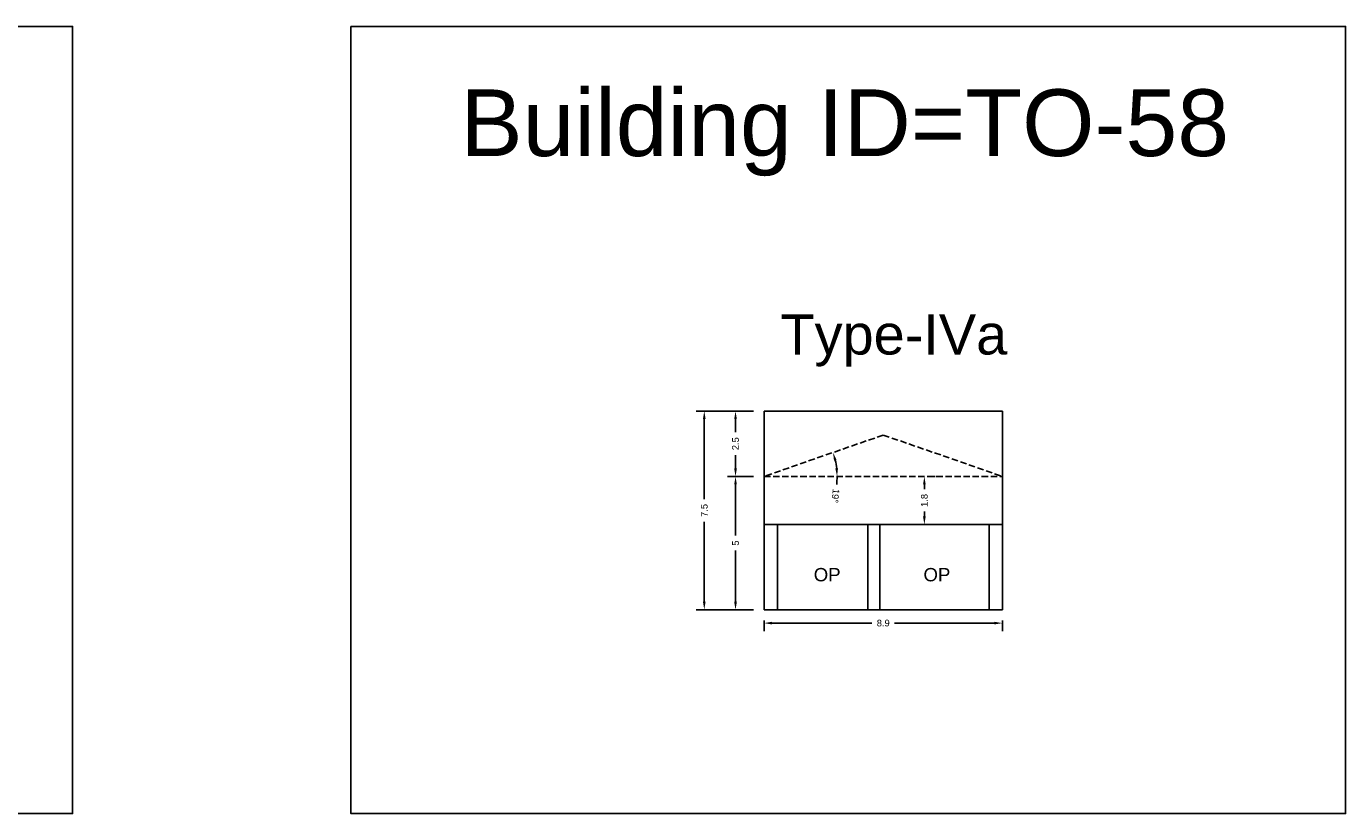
# Model space of a CAD drawing. Header units: metres. Extents: x 3416649 to 3417130, y -6713042 to -6712690.
# Tile 53 of 70: x 3416953 to 3417003, y -6712955 to -6712925. Entities that reach past the tile are written whole.
import ezdxf

# ---------------------------------------------------------------- set-up
doc = ezdxf.new("R2010")
doc.units = ezdxf.units.M
doc.linetypes.add('ACAD_ISO02W100', pattern=[15, 12, -3])
doc.layers.add('Dotted', color=7, linetype='ACAD_ISO02W100', plot=False)
doc.styles.get("Standard").update_dxf_attribs({"font": 'arial.ttf'})
doc.dimstyles.new('ISO-25', dxfattribs={"dimtxt": 0.25, "dimasz": 0.3, "dimexe": 0.3, "dimexo": 0.4, "dimgap": 0.2, "dimtad": 0, "dimdec": 1, "dimdsep": 46, "dimtxsty": 'Standard', "dimcen": 2.5, "dimadec": 0, "dimazin": 0, "dimtfac": 1, "dimtdec": 1, "dimtmove": 0, "dimatfit": 3, "dimfxl": 1, "dimarcsym": 0})

# ---------------------------------------------------------------- blocks, each defined once
blk = doc.blocks.new('*D463')
at = {"color": 0, "lineweight": -2, "transparency": 16777216}
for p, q in [((3416980.564, -6712942.037), (3416979.595, -6712942.037)), ((3416979.895, -6712942.337), (3416979.895, -6712944.255)), ((3416979.895, -6712946.737), (3416979.895, -6712944.82)), ((3416980.564, -6712947.037), (3416979.595, -6712947.037))]:
    blk.add_line(p, q, dxfattribs=at)
at = {"color": 0, "transparency": 16777216}
for points in [[(3416979.845, -6712942.337), (3416979.945, -6712942.337), (3416979.895, -6712942.037)], [(3416979.845, -6712946.737), (3416979.945, -6712946.737), (3416979.895, -6712947.037)]]:
    blk.add_solid(points, dxfattribs=at)
at = {"layer": 'Defpoints', "color": 0, "transparency": 16777216}
for p in [(3416979.895, -6712942.037), (3416980.964, -6712942.037), (3416980.964, -6712947.037)]:
    blk.add_point(p, dxfattribs=at)
at = {"color": 0, "transparency": 16777216, "insert": (3416979.895, -6712944.537), "char_height": 0.25, "attachment_point": 5, "rotation": 90}
blk.add_mtext('5', dxfattribs=at)
blk = doc.blocks.new('*D464')
at = {"color": 0, "lineweight": -2, "transparency": 16777216}
for p, q in [((3416980.564, -6712939.587), (3416979.595, -6712939.587)), ((3416979.895, -6712939.887), (3416979.895, -6712940.382)), ((3416979.895, -6712941.737), (3416979.895, -6712941.243)), ((3416980.564, -6712942.037), (3416979.595, -6712942.037))]:
    blk.add_line(p, q, dxfattribs=at)
at = {"color": 0, "transparency": 16777216}
for points in [[(3416979.845, -6712939.887), (3416979.945, -6712939.887), (3416979.895, -6712939.587)], [(3416979.845, -6712941.737), (3416979.945, -6712941.737), (3416979.895, -6712942.037)]]:
    blk.add_solid(points, dxfattribs=at)
at = {"layer": 'Defpoints', "color": 0, "transparency": 16777216}
for p in [(3416979.895, -6712939.587), (3416980.964, -6712939.587), (3416980.964, -6712942.037)]:
    blk.add_point(p, dxfattribs=at)
at = {"color": 0, "transparency": 16777216, "insert": (3416979.895, -6712940.812), "char_height": 0.25, "attachment_point": 5, "rotation": 90}
blk.add_mtext('2.5', dxfattribs=at)
blk = doc.blocks.new('*D465')
at = {"color": 0, "lineweight": -2, "transparency": 16777216}
for start, end in [(6.277, 12.8473), (353.723, 360)]:
    blk.add_arc((3416980.964, -6712942.037), 2.74, start, end, dxfattribs=at)
at = {"color": 0, "transparency": 16777216}
for points in [[(3416983.587, -6712941.442), (3416983.683, -6712941.415), (3416983.552, -6712941.14)], [(3416983.737, -6712941.735), (3416983.637, -6712941.741), (3416983.704, -6712942.037)]]:
    blk.add_solid(points, dxfattribs=at)
at = {"layer": 'Defpoints', "color": 0, "transparency": 16777216}
for p in [(3416985.434, -6712940.487), (3416983.636, -6712941.433), (3416980.964, -6712942.037), (3416980.964, -6712942.037), (3416989.904, -6712942.037)]:
    blk.add_point(p, dxfattribs=at)
at = {"color": 0, "transparency": 16777216, "insert": (3416983.64, -6712942.768), "char_height": 0.25, "attachment_point": 5, "rotation": 263.723}
blk.add_mtext('19°', dxfattribs=at)
blk = doc.blocks.new('*D466')
at = {"color": 0, "lineweight": -2, "transparency": 16777216}
for p, q in [((3416980.964, -6712947.437), (3416980.964, -6712947.836)), ((3416981.264, -6712947.536), (3416985.006, -6712947.536)), ((3416989.604, -6712947.536), (3416985.862, -6712947.536)), ((3416989.904, -6712947.437), (3416989.904, -6712947.836))]:
    blk.add_line(p, q, dxfattribs=at)
at = {"color": 0, "transparency": 16777216}
for points in [[(3416981.264, -6712947.486), (3416981.264, -6712947.586), (3416980.964, -6712947.536)], [(3416989.604, -6712947.486), (3416989.604, -6712947.586), (3416989.904, -6712947.536)]]:
    blk.add_solid(points, dxfattribs=at)
at = {"layer": 'Defpoints', "color": 0, "transparency": 16777216}
for p in [(3416980.964, -6712947.037), (3416989.904, -6712947.037), (3416989.904, -6712947.536)]:
    blk.add_point(p, dxfattribs=at)
at = {"color": 0, "transparency": 16777216, "insert": (3416985.434, -6712947.536), "char_height": 0.25, "attachment_point": 5}
blk.add_mtext('8.9', dxfattribs=at)
blk = doc.blocks.new('*D467')
at = {"color": 0, "lineweight": -2, "transparency": 16777216}
for p, q in [((3416980.564, -6712939.587), (3416978.423, -6712939.587)), ((3416978.723, -6712939.887), (3416978.723, -6712942.885)), ((3416978.723, -6712946.737), (3416978.723, -6712943.74)), ((3416980.564, -6712947.037), (3416978.423, -6712947.037))]:
    blk.add_line(p, q, dxfattribs=at)
at = {"color": 0, "transparency": 16777216}
for points in [[(3416978.673, -6712939.887), (3416978.773, -6712939.887), (3416978.723, -6712939.587)], [(3416978.673, -6712946.737), (3416978.773, -6712946.737), (3416978.723, -6712947.037)]]:
    blk.add_solid(points, dxfattribs=at)
at = {"layer": 'Defpoints', "color": 0, "transparency": 16777216}
for p in [(3416978.723, -6712939.587), (3416980.964, -6712939.587), (3416980.964, -6712947.037)]:
    blk.add_point(p, dxfattribs=at)
at = {"color": 0, "transparency": 16777216, "insert": (3416978.723, -6712943.312), "char_height": 0.25, "attachment_point": 5, "rotation": 90}
blk.add_mtext('7.5', dxfattribs=at)
blk = doc.blocks.new('*D468')
at = {"color": 0, "lineweight": -2, "transparency": 16777216}
for p, q in [((3416986.976, -6712942.337), (3416986.976, -6712942.521)), ((3416987.376, -6712942.037), (3416987.276, -6712942.037)), ((3416986.976, -6712943.537), (3416986.976, -6712943.354)), ((3416987.376, -6712943.837), (3416987.276, -6712943.837))]:
    blk.add_line(p, q, dxfattribs=at)
at = {"color": 0, "transparency": 16777216}
for points in [[(3416986.926, -6712942.337), (3416987.026, -6712942.337), (3416986.976, -6712942.037)], [(3416986.926, -6712943.537), (3416987.026, -6712943.537), (3416986.976, -6712943.837)]]:
    blk.add_solid(points, dxfattribs=at)
at = {"layer": 'Defpoints', "color": 0, "transparency": 16777216}
for p in [(3416986.976, -6712942.037), (3416986.976, -6712942.037), (3416986.976, -6712943.837)]:
    blk.add_point(p, dxfattribs=at)
at = {"color": 0, "transparency": 16777216, "insert": (3416986.976, -6712942.937), "char_height": 0.25, "attachment_point": 5, "rotation": 90}
blk.add_mtext('1.8', dxfattribs=at)

msp = doc.modelspace()

# ---------------------------------------------------------------- linework, layer by layer
for points in [[(3416918.114, -6712925.169), (3416955.038, -6712925.169), (3416955.038, -6712954.676), (3416918.114, -6712954.676)], [(3416965.474, -6712925.169), (3417002.772, -6712925.169), (3417002.772, -6712954.676), (3416965.474, -6712954.676)], [(3416981.464, -6712943.837), (3416984.858, -6712943.837), (3416984.858, -6712947.037), (3416981.464, -6712947.037)], [(3416985.308, -6712943.837), (3416989.404, -6712943.837), (3416989.404, -6712947.037), (3416985.308, -6712947.037)]]:
    msp.add_lwpolyline(points, close=True)
for points in [[(3416980.964, -6712939.587), (3416989.904, -6712939.587)], [(3416980.964, -6712939.587), (3416980.964, -6712947.037)], [(3416989.904, -6712939.587), (3416989.904, -6712947.037)], [(3416980.964, -6712943.837), (3416989.904, -6712943.837)], [(3416981.464, -6712943.837), (3416981.464, -6712947.037)], [(3416984.858, -6712947.037), (3416984.858, -6712943.837)], [(3416985.308, -6712947.037), (3416985.308, -6712943.837)], [(3416989.404, -6712943.837), (3416989.404, -6712947.037)], [(3416980.964, -6712947.037), (3416989.904, -6712947.037)]]:
    msp.add_lwpolyline(points)
at = {"layer": 'Dotted', "ltscale": 0.02}
for points in [[(3416985.434, -6712940.487), (3416980.964, -6712942.037)], [(3416985.434, -6712940.487), (3416989.904, -6712942.037)], [(3416980.964, -6712942.037), (3416989.904, -6712942.037)]]:
    msp.add_lwpolyline(points, dxfattribs=at)

# ---------------------------------------------------------------- texts
for s, width, heights, insert, char_height, attachment_point in [('Building ID=TO-58', 67.86454, [0.517], (3416969.58, -6712927.53), 2.5, 1), ('Type-IVa ', 9.99112, [0.517], (3416981.581, -6712935.968), 1.5, 1), ('OP', 67.86454, [0], (3416983.836, -6712945.47), 0.5, 3), ('OP', 67.86454, [0], (3416987.951, -6712945.47), 0.5, 3)]:
    msp.add_mtext_dynamic_manual_height_columns(s, width=width, gutter_width=12.5, heights=heights, dxfattribs=dict(insert=insert, char_height=char_height, attachment_point=attachment_point))

# ---------------------------------------------------------------- dimensions: what is measured, and where the dimension line sits
for base, p1, p2, picture, middle in [((3416978.723131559, -6712939.587489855), (3416980.9638488, -6712947.037489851), (3416980.9638488, -6712939.587489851), '*D467', (3416978.723131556, -6712943.312489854)), ((3416979.894695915, -6712939.587489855), (3416980.9638488, -6712942.037489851), (3416980.9638488, -6712939.587489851), '*D464', (3416979.894695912, -6712940.812489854)), ((3416979.895, -6712942.037), (3416980.964, -6712947.037), (3416980.964, -6712942.037), '*D463', (3416979.895, -6712944.537))]:
    dim = msp.add_linear_dim(base=base, p1=p1, p2=p2, angle=90, dimstyle='ISO-25')
    dim.commit()
    dim.dimension.update_dxf_attribs({"geometry": picture, "text_midpoint": middle})
dim = msp.add_angular_dim_2l(base=(3416983.636, -6712941.433), line1=((3416980.964, -6712942.037), (3416989.904, -6712942.037)), line2=((3416985.434, -6712940.487), (3416980.964, -6712942.037)), dimstyle='ISO-25')
dim.commit()
dim.dimension.update_dxf_attribs({"geometry": '*D465', "text_midpoint": (3416983.64, -6712942.768)})
dim = msp.add_linear_dim(base=(3416986.976, -6712942.037), p1=(3416986.976, -6712943.837), p2=(3416986.976, -6712942.037), angle=90, dimstyle='ISO-25')
dim.commit()
dim.dimension.update_dxf_attribs({"geometry": '*D468', "text_midpoint": (3416986.976, -6712942.937), "dimtype": 160})
dim = msp.add_linear_dim(base=(3416989.904, -6712947.536), p1=(3416980.964, -6712947.037), p2=(3416989.904, -6712947.037), dimstyle='ISO-25')
dim.commit()
dim.dimension.update_dxf_attribs({"geometry": '*D466', "text_midpoint": (3416985.434, -6712947.536)})

doc.saveas('drawing.dxf')
